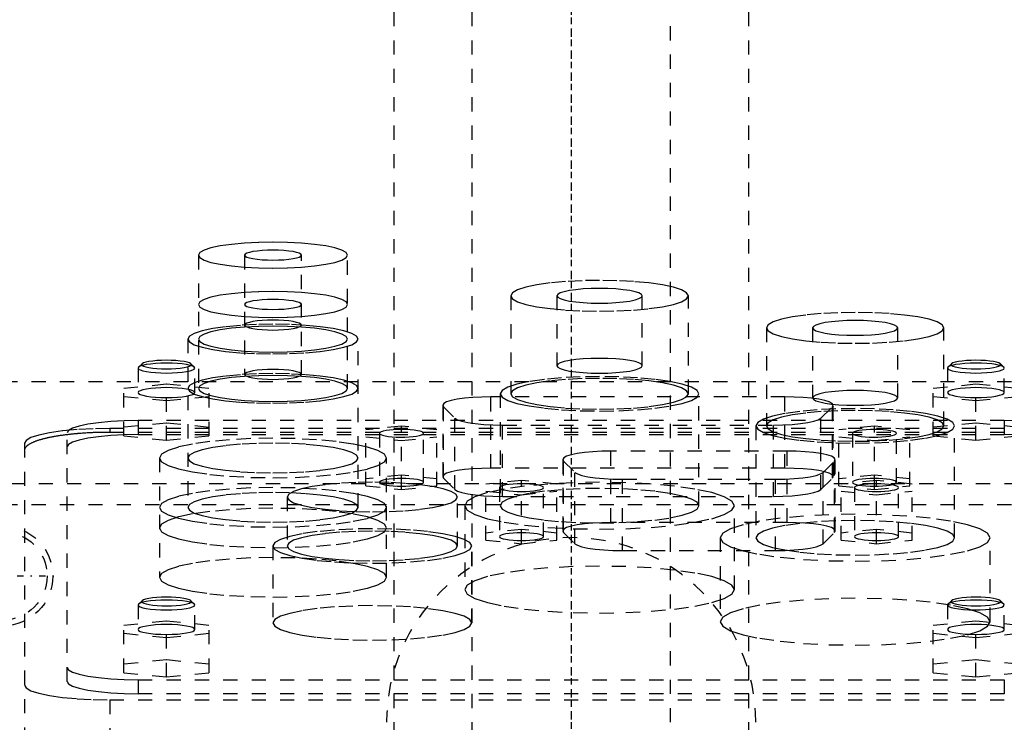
# Model space of a CAD drawing. Extents: x -125 to 125, y -136 to 715.
# Tile 8 of 11: x -39 to 31, y 295 to 344. Entities that reach past the tile are written whole.
import ezdxf

# ---------------------------------------------------------------- set-up
doc = ezdxf.new("R2010")
doc.units = 0
doc.linetypes.add('CENTER', pattern=[1.5, 0.45, -0.5, 0.05, -0.5])
doc.linetypes.add('DASHED', pattern=[2, 1, -1])
doc.layers.add('AM_3', color=7, linetype='DASHED')
doc.layers.add('AM_7', color=7, linetype='CENTER')

msp = doc.modelspace()

# ---------------------------------------------------------------- linework, layer by layer
at = {"layer": 'AM_3', "color": 6, "linetype": 'DASHED'}
for p, q in [((-7, 676.5), (-7, -97.5)), ((7, -97.5), (7, 676.5)), ((-12.5, 664.5), (-12.5, -56.5)), ((12.5, -56.5), (12.5, 664.5)), ((-26.25, 327.383), (-26.25, 318.001)), ((-23, 327.383), (-23, 318.986)), ((-19, 318.986), (-19, 327.383)), ((-15.75, 318.001), (-15.75, 327.383)), ((-4.25, 324.519), (-4.25, 317.625)), ((-1, 324.519), (-1, 319.595)), ((5, 319.595), (5, 324.519)), ((8.25, 317.625), (8.25, 324.519)), ((13.75, 322.262), (13.75, 315.368)), ((17, 322.262), (17, 317.337)), ((23, 317.337), (23, 322.262)), ((26.25, 315.368), (26.25, 322.262)), ((-27, 321.474), (-27, 309.63)), ((-15, 309.63), (-15, 321.474)), ((-30.223, 319.732), (-30.469, 319.493)), ((-26.531, 319.493), (-26.777, 319.732)), ((26.777, 319.732), (26.531, 319.493)), ((30.469, 319.493), (30.223, 319.732)), ((-30.469, 319.493), (-30.5, 319.432)), ((-30.5, 319.432), (-30.5, 317.709)), ((-26.5, 317.709), (-26.5, 319.432)), ((26.531, 319.493), (26.5, 319.432)), ((26.5, 319.432), (26.5, 317.709)), ((30.5, 317.709), (30.5, 319.432)), ((-50, 318.5), (50, 318.5)), ((-31.5, 318.019), (-28.5, 318.32)), ((-28.5, 318.32), (-25.5, 318.019)), ((-28.5, 314.359), (-28.5, 318.32)), ((25.5, 318.019), (28.5, 318.32)), ((28.5, 318.32), (31.5, 318.019)), ((28.5, 314.359), (28.5, 318.32)), ((-31.5, 314.66), (-31.5, 318.019)), ((-25.5, 314.66), (-25.5, 318.019)), ((-5, 317.625), (-5, 309.747)), ((9, 309.747), (9, 317.625)), ((25.5, 314.66), (25.5, 318.019)), ((-28.5, 317.117), (-31.5, 317.417)), ((-25.5, 317.417), (-28.5, 317.117)), ((-5.648, 312.382), (-5.648, 317.404)), ((15.048, 317.404), (-5.648, 317.404)), ((15.048, 312.382), (15.048, 317.404)), ((28.5, 317.117), (25.5, 317.417)), ((31.5, 317.417), (28.5, 317.117)), ((-9.048, 316.814), (-9.048, 311.791)), ((-8.996, 311.689), (-8.996, 316.711)), ((-8.996, 316.711), (-8.185, 315.912)), ((17.585, 315.912), (18.396, 316.711)), ((18.396, 311.689), (18.396, 316.711)), ((18.448, 311.791), (18.448, 316.814)), ((-28.5, 315.563), (-31.5, 315.262)), ((-30.5, 315.733), (-30.5, 314.748)), ((30.5, 315.733), (-30.5, 315.733)), ((-25.5, 315.262), (-28.5, 315.563)), ((-8.185, 310.89), (-8.185, 315.912)), ((17.585, 310.89), (17.585, 315.912)), ((28.5, 315.563), (25.5, 315.262)), ((31.5, 315.262), (28.5, 315.563)), ((30.5, 315.733), (30.5, 314.748)), ((-35.5, 297.383), (-35.5, 314.865)), ((32.5, 315.182), (-32.5, 315.182)), ((-32.5, 315.182), (-32.5, 314.91)), ((32.5, 314.91), (-32.5, 314.91)), ((-11.95, 315.34), (-14.45, 315.089)), ((-14.45, 311.141), (-14.45, 315.089)), ((-13.5, 314.839), (-13.5, 311.392)), ((-11.95, 310.891), (-11.95, 315.34)), ((-9.45, 315.089), (-11.95, 315.34)), ((-10.4, 311.392), (-10.4, 314.839)), ((-9.45, 311.141), (-9.45, 315.089)), ((-4.837, 315.425), (14.237, 315.425)), ((-4.837, 310.402), (-4.837, 315.425)), ((13, 315.368), (13, 307.489)), ((14.237, 310.402), (14.237, 315.425)), ((21.35, 315.34), (18.85, 315.089)), ((18.85, 311.141), (18.85, 315.089)), ((19.8, 314.839), (19.8, 311.392)), ((21.35, 310.891), (21.35, 315.34)), ((23.85, 315.089), (21.35, 315.34)), ((22.9, 311.392), (22.9, 314.839)), ((23.85, 311.141), (23.85, 315.089)), ((27, 307.489), (27, 315.368)), ((-38.5, 314.14), (-38.5, 286.634)), ((-31.5, 314.66), (-28.5, 314.359)), ((-30.5, 314.748), (30.5, 314.748)), ((-28.5, 314.359), (-25.5, 314.66)), ((-14.45, 314.588), (-11.95, 314.337)), ((-11.95, 314.337), (-9.45, 314.588)), ((18.85, 314.588), (21.35, 314.337)), ((21.35, 314.337), (23.85, 314.588)), ((25.5, 314.66), (28.5, 314.359)), ((28.5, 314.359), (31.5, 314.66)), ((2.802, 308.561), (2.802, 313.584)), ((15.198, 313.584), (2.802, 313.584)), ((15.198, 308.561), (15.198, 313.584)), ((-29, 313.103), (-29, 304.706)), ((-13, 304.706), (-13, 313.103)), ((-0.598, 312.994), (-0.598, 307.971)), ((-0.546, 307.868), (-0.546, 312.891)), ((-0.546, 312.891), (0.265, 312.092)), ((17.735, 312.092), (18.546, 312.891)), ((18.546, 307.868), (18.546, 312.891)), ((18.598, 307.971), (18.598, 312.994)), ((15.048, 312.382), (-5.648, 312.382)), ((0.265, 307.07), (0.265, 312.092)), ((17.735, 307.07), (17.735, 312.092)), ((-11.95, 311.893), (-14.45, 311.642)), ((-9.45, 311.642), (-11.95, 311.893)), ((-8.996, 311.689), (-8.185, 310.89)), ((-3.5, 311.52), (-6, 311.269)), ((-3.5, 307.07), (-3.5, 311.52)), ((-1, 311.269), (-3.5, 311.52)), ((3.613, 311.604), (14.387, 311.604)), ((3.613, 306.582), (3.613, 311.604)), ((14.387, 306.582), (14.387, 311.604)), ((17.585, 310.89), (18.396, 311.689)), ((21.35, 311.893), (18.85, 311.642)), ((21.5, 311.52), (19, 311.269)), ((23.85, 311.642), (21.35, 311.893)), ((21.5, 307.07), (21.5, 311.52)), ((24, 311.269), (21.5, 311.52)), ((-47.497, 311.3), (47.497, 311.3)), ((-14.45, 311.141), (-11.95, 310.891)), ((-11.95, 310.891), (-9.45, 311.141)), ((-6, 307.321), (-6, 311.269)), ((-6, 310.768), (-3.5, 310.517)), ((-5.05, 311.018), (-5.05, 307.572)), ((-3.5, 310.517), (-1, 310.768)), ((-1.95, 307.572), (-1.95, 311.018)), ((-1, 307.321), (-1, 311.269)), ((18.85, 311.141), (21.35, 310.891)), ((19, 307.321), (19, 311.269)), ((19, 310.768), (21.5, 310.517)), ((19.95, 311.018), (19.95, 307.572)), ((21.35, 310.891), (23.85, 311.141)), ((21.5, 310.517), (24, 310.768)), ((23.05, 307.572), (23.05, 311.018)), ((24, 307.321), (24, 311.269)), ((-20, 310.357), (-20, 306.91)), ((-8, 306.91), (-8, 310.357)), ((-4.837, 310.402), (14.237, 310.402)), ((43, 309.8), (-44, 309.8)), ((-7.5, 309.747), (-7.5, 303.838)), ((11.5, 303.838), (11.5, 309.747)), ((15.198, 308.561), (2.802, 308.561)), ((-3.5, 308.073), (-6, 307.822)), ((-1, 307.822), (-3.5, 308.073)), ((-0.546, 307.868), (0.265, 307.07)), ((17.735, 307.07), (18.546, 307.868)), ((21.5, 308.073), (19, 307.822)), ((24, 307.822), (21.5, 308.073)), ((-6, 307.321), (-3.5, 307.07)), ((-3.5, 307.07), (-1, 307.321)), ((10.5, 307.489), (10.5, 301.581)), ((19, 307.321), (21.5, 307.07)), ((21.5, 307.07), (24, 307.321)), ((29.5, 301.581), (29.5, 307.489)), ((-21, 306.91), (-21, 301.494)), ((-7, 301.494), (-7, 306.91)), ((3.613, 306.582), (14.387, 306.582)), ((-30.223, 303.056), (-30.469, 302.817)), ((-26.531, 302.817), (-26.777, 303.056)), ((26.777, 303.056), (26.531, 302.817)), ((30.469, 302.817), (30.223, 303.056)), ((-30.469, 302.817), (-30.5, 302.756)), ((-30.5, 302.756), (-30.5, 301.032)), ((-26.5, 301.032), (-26.5, 302.756)), ((26.5, 302.756), (26.5, 301.032)), ((26.531, 302.817), (26.506, 302.783)), ((30.5, 301.032), (30.5, 302.756)), ((-31.5, 301.342), (-28.5, 301.643)), ((-28.5, 301.643), (-25.5, 301.342)), ((-28.5, 297.689), (-28.5, 301.643)), ((25.5, 301.342), (28.5, 301.643)), ((28.5, 301.643), (31.5, 301.342)), ((28.5, 297.689), (28.5, 301.643)), ((-31.5, 297.99), (-31.5, 301.342)), ((-25.5, 297.99), (-25.5, 301.342)), ((25.5, 297.99), (25.5, 301.342)), ((-28.5, 300.44), (-31.5, 300.741)), ((-25.5, 300.741), (-28.5, 300.44)), ((28.5, 300.44), (25.5, 300.741)), ((31.5, 300.741), (28.5, 300.44)), ((-28.5, 298.892), (-31.5, 298.591)), ((-25.5, 298.591), (-28.5, 298.892)), ((28.5, 298.892), (25.5, 298.591)), ((31.5, 298.591), (28.5, 298.892)), ((-31.5, 297.99), (-28.5, 297.689)), ((-30.5, 297.5), (-30.5, 296.515)), ((-30.5, 297.5), (30.5, 297.5)), ((-28.5, 297.689), (-25.5, 297.99)), ((25.5, 297.99), (28.5, 297.689)), ((28.5, 297.689), (31.5, 297.99)), ((30.5, 297.5), (30.5, 296.515)), ((-32.5, 296.081), (32.5, 296.081)), ((-32.5, 296.081), (-32.5, 284.586)), ((30.5, 296.515), (-30.5, 296.515))]:
    msp.add_line(p, q, dxfattribs=at)
for points in [[(-26.25, 327.383), (-26.149, 327.205), (-25.85, 327.034), (-25.365, 326.876), (-24.712, 326.738), (-23.917, 326.625), (-23.009, 326.541), (-22.024, 326.489), (-21, 326.471), (-19.976, 326.489), (-18.991, 326.541), (-18.083, 326.625), (-17.288, 326.738), (-16.635, 326.876), (-16.15, 327.034), (-15.851, 327.205), (-15.75, 327.383), (-15.851, 327.561), (-16.15, 327.732), (-16.635, 327.889), (-17.288, 328.028), (-18.083, 328.141), (-18.991, 328.225), (-19.976, 328.277), (-21, 328.295), (-22.024, 328.277), (-23.009, 328.225), (-23.917, 328.141), (-24.712, 328.028), (-25.365, 327.889), (-25.85, 327.732), (-26.149, 327.561)], [(-23, 327.383), (-22.962, 327.315), (-22.848, 327.25), (-22.663, 327.19), (-22.414, 327.137), (-22.111, 327.094), (-21.765, 327.062), (-21.39, 327.042), (-21, 327.036), (-20.61, 327.042), (-20.235, 327.062), (-19.889, 327.094), (-19.586, 327.137), (-19.337, 327.19), (-19.152, 327.25), (-19.038, 327.315), (-19, 327.383), (-19.038, 327.451), (-19.152, 327.516), (-19.337, 327.576), (-19.586, 327.628), (-19.889, 327.672), (-20.235, 327.704), (-20.61, 327.723), (-21, 327.73), (-21.39, 327.723), (-21.765, 327.704), (-22.111, 327.672), (-22.414, 327.628), (-22.663, 327.576), (-22.848, 327.516), (-22.962, 327.451)], [(-4.25, 324.519), (-4.13, 324.307), (-3.774, 324.104), (-3.197, 323.916), (-2.419, 323.752), (-1.472, 323.617), (-0.392, 323.516), (0.781, 323.455), (2, 323.434), (3.219, 323.455), (4.392, 323.516), (5.472, 323.617), (6.419, 323.752), (7.197, 323.916), (7.774, 324.104), (8.13, 324.307), (8.25, 324.519), (8.13, 324.731), (7.774, 324.934), (7.197, 325.122), (6.419, 325.287), (5.472, 325.422), (4.392, 325.522), (3.219, 325.584), (2, 325.604), (0.781, 325.584), (-0.392, 325.522), (-1.472, 325.422), (-2.419, 325.287), (-3.197, 325.122), (-3.774, 324.934), (-4.13, 324.731)], [(-26.25, 323.91), (-26.149, 323.732), (-25.85, 323.561), (-25.365, 323.403), (-24.712, 323.265), (-23.917, 323.152), (-23.009, 323.068), (-22.024, 323.016), (-21, 322.998), (-19.976, 323.016), (-18.991, 323.068), (-18.083, 323.152), (-17.288, 323.265), (-16.635, 323.403), (-16.15, 323.561), (-15.851, 323.732), (-15.75, 323.91), (-15.851, 324.088), (-16.15, 324.259), (-16.635, 324.416), (-17.288, 324.555), (-18.083, 324.668), (-18.991, 324.752), (-19.976, 324.804), (-21, 324.822), (-22.024, 324.804), (-23.009, 324.752), (-23.917, 324.668), (-24.712, 324.555), (-25.365, 324.416), (-25.85, 324.259), (-26.149, 324.088)], [(-1, 324.519), (-0.942, 324.418), (-0.772, 324.32), (-0.494, 324.23), (-0.121, 324.151), (0.333, 324.086), (0.852, 324.038), (1.415, 324.008), (2, 323.998), (2.585, 324.008), (3.148, 324.038), (3.667, 324.086), (4.121, 324.151), (4.494, 324.23), (4.772, 324.32), (4.942, 324.418), (5, 324.519), (4.942, 324.621), (4.772, 324.719), (4.494, 324.809), (4.121, 324.888), (3.667, 324.952), (3.148, 325), (2.585, 325.03), (2, 325.04), (1.415, 325.03), (0.852, 325), (0.333, 324.952), (-0.121, 324.888), (-0.494, 324.809), (-0.772, 324.719), (-0.942, 324.621)], [(-23, 323.91), (-22.962, 323.842), (-22.848, 323.777), (-22.663, 323.717), (-22.414, 323.664), (-22.111, 323.621), (-21.765, 323.589), (-21.39, 323.569), (-21, 323.563), (-20.61, 323.569), (-20.235, 323.589), (-19.889, 323.621), (-19.586, 323.664), (-19.337, 323.717), (-19.152, 323.777), (-19.038, 323.842), (-19, 323.91), (-19.038, 323.978), (-19.152, 324.043), (-19.337, 324.103), (-19.586, 324.155), (-19.889, 324.199), (-20.235, 324.231), (-20.61, 324.251), (-21, 324.257), (-21.39, 324.251), (-21.765, 324.231), (-22.111, 324.199), (-22.414, 324.155), (-22.663, 324.103), (-22.848, 324.043), (-22.962, 323.978)], [(13.75, 322.262), (13.87, 322.05), (14.226, 321.847), (14.803, 321.659), (15.581, 321.495), (16.528, 321.36), (17.608, 321.259), (18.781, 321.198), (20, 321.177), (21.219, 321.198), (22.392, 321.259), (23.472, 321.36), (24.419, 321.495), (25.197, 321.659), (25.774, 321.847), (26.13, 322.05), (26.25, 322.262), (26.13, 322.474), (25.774, 322.677), (25.197, 322.865), (24.419, 323.03), (23.472, 323.165), (22.392, 323.265), (21.219, 323.327), (20, 323.347), (18.781, 323.327), (17.608, 323.265), (16.528, 323.165), (15.581, 323.03), (14.803, 322.865), (14.226, 322.677), (13.87, 322.474)], [(-27, 321.474), (-26.885, 321.271), (-26.543, 321.075), (-25.989, 320.895), (-25.243, 320.737), (-24.333, 320.608), (-23.296, 320.511), (-22.171, 320.452), (-21, 320.432), (-19.829, 320.452), (-18.704, 320.511), (-17.667, 320.608), (-16.757, 320.737), (-16.011, 320.895), (-15.457, 321.075), (-15.115, 321.271), (-15, 321.474), (-15.115, 321.677), (-15.457, 321.873), (-16.011, 322.053), (-16.757, 322.211), (-17.667, 322.34), (-18.704, 322.437), (-19.829, 322.496), (-21, 322.516), (-22.171, 322.496), (-23.296, 322.437), (-24.333, 322.34), (-25.243, 322.211), (-25.989, 322.053), (-26.543, 321.873), (-26.885, 321.677)], [(-23, 322.459), (-22.962, 322.391), (-22.848, 322.326), (-22.663, 322.266), (-22.414, 322.213), (-22.111, 322.17), (-21.765, 322.138), (-21.39, 322.118), (-21, 322.112), (-20.61, 322.118), (-20.235, 322.138), (-19.889, 322.17), (-19.586, 322.213), (-19.337, 322.266), (-19.152, 322.326), (-19.038, 322.391), (-19, 322.459), (-19.038, 322.527), (-19.152, 322.592), (-19.337, 322.652), (-19.586, 322.704), (-19.889, 322.748), (-20.235, 322.78), (-20.61, 322.799), (-21, 322.806), (-21.39, 322.799), (-21.765, 322.78), (-22.111, 322.748), (-22.414, 322.704), (-22.663, 322.652), (-22.848, 322.592), (-22.962, 322.527)], [(17, 322.262), (17.058, 322.161), (17.228, 322.063), (17.506, 321.973), (17.879, 321.894), (18.333, 321.829), (18.852, 321.781), (19.415, 321.751), (20, 321.741), (20.585, 321.751), (21.148, 321.781), (21.667, 321.829), (22.121, 321.894), (22.494, 321.973), (22.772, 322.063), (22.942, 322.161), (23, 322.262), (22.942, 322.364), (22.772, 322.462), (22.494, 322.552), (22.121, 322.631), (21.667, 322.695), (21.148, 322.743), (20.585, 322.773), (20, 322.783), (19.415, 322.773), (18.852, 322.743), (18.333, 322.695), (17.879, 322.631), (17.506, 322.552), (17.228, 322.462), (17.058, 322.364)], [(-26.25, 321.474), (-26.149, 321.296), (-25.85, 321.125), (-25.365, 320.968), (-24.712, 320.829), (-23.917, 320.716), (-23.009, 320.632), (-22.024, 320.58), (-21, 320.562), (-19.976, 320.58), (-18.991, 320.632), (-18.083, 320.716), (-17.288, 320.829), (-16.635, 320.968), (-16.15, 321.125), (-15.851, 321.296), (-15.75, 321.474), (-15.851, 321.652), (-16.15, 321.823), (-16.635, 321.981), (-17.288, 322.119), (-18.083, 322.232), (-18.991, 322.316), (-19.976, 322.368), (-21, 322.386), (-22.024, 322.368), (-23.009, 322.316), (-23.917, 322.232), (-24.712, 322.119), (-25.365, 321.981), (-25.85, 321.823), (-26.149, 321.652)], [(-26.75, 319.678), (-26.784, 319.738), (-26.883, 319.795), (-27.045, 319.847), (-27.263, 319.893), (-27.528, 319.931), (-27.83, 319.959), (-28.159, 319.976), (-28.5, 319.982), (-28.841, 319.976), (-29.17, 319.959), (-29.472, 319.931), (-29.737, 319.893), (-29.955, 319.847), (-30.117, 319.795), (-30.216, 319.738), (-30.25, 319.678), (-30.216, 319.619), (-30.117, 319.562), (-29.955, 319.51), (-29.737, 319.464), (-29.472, 319.426), (-29.17, 319.398), (-28.841, 319.38), (-28.5, 319.375), (-28.159, 319.38), (-27.83, 319.398), (-27.528, 319.426), (-27.263, 319.464), (-27.045, 319.51), (-26.883, 319.562), (-26.784, 319.619)], [(-1, 319.595), (-0.942, 319.493), (-0.772, 319.396), (-0.494, 319.306), (-0.121, 319.227), (0.333, 319.162), (0.852, 319.114), (1.415, 319.084), (2, 319.074), (2.585, 319.084), (3.148, 319.114), (3.667, 319.162), (4.121, 319.227), (4.494, 319.306), (4.772, 319.396), (4.942, 319.493), (5, 319.595), (4.942, 319.697), (4.772, 319.794), (4.494, 319.885), (4.121, 319.963), (3.667, 320.028), (3.148, 320.076), (2.585, 320.106), (2, 320.116), (1.415, 320.106), (0.852, 320.076), (0.333, 320.028), (-0.121, 319.963), (-0.494, 319.885), (-0.772, 319.794), (-0.942, 319.697)], [(30.25, 319.678), (30.216, 319.738), (30.117, 319.795), (29.955, 319.847), (29.737, 319.893), (29.472, 319.931), (29.17, 319.959), (28.841, 319.976), (28.5, 319.982), (28.159, 319.976), (27.83, 319.959), (27.528, 319.931), (27.263, 319.893), (27.045, 319.847), (26.883, 319.795), (26.784, 319.738), (26.75, 319.678), (26.784, 319.619), (26.883, 319.562), (27.045, 319.51), (27.263, 319.464), (27.528, 319.426), (27.83, 319.398), (28.159, 319.38), (28.5, 319.375), (28.841, 319.38), (29.17, 319.398), (29.472, 319.426), (29.737, 319.464), (29.955, 319.51), (30.117, 319.562), (30.216, 319.619)], [(-27, 318.001), (-26.885, 317.798), (-26.543, 317.602), (-25.989, 317.422), (-25.243, 317.264), (-24.333, 317.135), (-23.296, 317.038), (-22.171, 316.979), (-21, 316.959), (-19.829, 316.979), (-18.704, 317.038), (-17.667, 317.135), (-16.757, 317.264), (-16.011, 317.422), (-15.457, 317.602), (-15.115, 317.798), (-15, 318.001), (-15.115, 318.204), (-15.457, 318.4), (-16.011, 318.58), (-16.757, 318.738), (-17.667, 318.867), (-18.704, 318.964), (-19.829, 319.023), (-21, 319.043), (-22.171, 319.023), (-23.296, 318.964), (-24.333, 318.867), (-25.243, 318.738), (-25.989, 318.58), (-26.543, 318.4), (-26.885, 318.204)], [(-23, 318.986), (-22.962, 318.918), (-22.848, 318.853), (-22.663, 318.793), (-22.414, 318.74), (-22.111, 318.697), (-21.765, 318.665), (-21.39, 318.645), (-21, 318.639), (-20.61, 318.645), (-20.235, 318.665), (-19.889, 318.697), (-19.586, 318.74), (-19.337, 318.793), (-19.152, 318.853), (-19.038, 318.918), (-19, 318.986), (-19.038, 319.054), (-19.152, 319.119), (-19.337, 319.179), (-19.586, 319.231), (-19.889, 319.275), (-20.235, 319.307), (-20.61, 319.326), (-21, 319.333), (-21.39, 319.326), (-21.765, 319.307), (-22.111, 319.275), (-22.414, 319.231), (-22.663, 319.179), (-22.848, 319.119), (-22.962, 319.054)], [(-26.25, 318.001), (-26.149, 317.823), (-25.85, 317.652), (-25.365, 317.495), (-24.712, 317.356), (-23.917, 317.243), (-23.009, 317.159), (-22.024, 317.107), (-21, 317.089), (-19.976, 317.107), (-18.991, 317.159), (-18.083, 317.243), (-17.288, 317.356), (-16.635, 317.495), (-16.15, 317.652), (-15.851, 317.823), (-15.75, 318.001), (-15.851, 318.179), (-16.15, 318.35), (-16.635, 318.508), (-17.288, 318.646), (-18.083, 318.759), (-18.991, 318.843), (-19.976, 318.895), (-21, 318.913), (-22.024, 318.895), (-23.009, 318.843), (-23.917, 318.759), (-24.712, 318.646), (-25.365, 318.508), (-25.85, 318.35), (-26.149, 318.179)], [(-5, 317.625), (-4.865, 317.388), (-4.467, 317.16), (-3.82, 316.95), (-2.95, 316.766), (-1.889, 316.615), (-0.679, 316.502), (0.634, 316.433), (2, 316.41), (3.366, 316.433), (4.679, 316.502), (5.889, 316.615), (6.95, 316.766), (7.82, 316.95), (8.467, 317.16), (8.865, 317.388), (9, 317.625), (8.865, 317.863), (8.467, 318.091), (7.82, 318.301), (6.95, 318.485), (5.889, 318.636), (4.679, 318.749), (3.366, 318.818), (2, 318.841), (0.634, 318.818), (-0.679, 318.749), (-1.889, 318.636), (-2.95, 318.485), (-3.82, 318.301), (-4.467, 318.091), (-4.865, 317.863)], [(-4.25, 317.625), (-4.13, 317.414), (-3.774, 317.21), (-3.197, 317.023), (-2.419, 316.858), (-1.472, 316.723), (-0.392, 316.623), (0.781, 316.561), (2, 316.54), (3.219, 316.561), (4.392, 316.623), (5.472, 316.723), (6.419, 316.858), (7.197, 317.023), (7.774, 317.21), (8.13, 317.414), (8.25, 317.625), (8.13, 317.837), (7.774, 318.041), (7.197, 318.228), (6.419, 318.393), (5.472, 318.528), (4.392, 318.628), (3.219, 318.69), (2, 318.711), (0.781, 318.69), (-0.392, 318.628), (-1.472, 318.528), (-2.419, 318.393), (-3.197, 318.228), (-3.774, 318.041), (-4.13, 317.837)], [(-26.5, 317.709), (-26.538, 317.777), (-26.652, 317.842), (-26.837, 317.902), (-27.086, 317.954), (-27.389, 317.998), (-27.735, 318.03), (-28.11, 318.049), (-28.5, 318.056), (-28.89, 318.049), (-29.265, 318.03), (-29.611, 317.998), (-29.914, 317.954), (-30.163, 317.902), (-30.348, 317.842), (-30.462, 317.777), (-30.5, 317.709), (-30.462, 317.641), (-30.348, 317.576), (-30.163, 317.516), (-29.914, 317.463), (-29.611, 317.42), (-29.265, 317.388), (-28.89, 317.368), (-28.5, 317.362), (-28.11, 317.368), (-27.735, 317.388), (-27.389, 317.42), (-27.086, 317.463), (-26.837, 317.516), (-26.652, 317.576), (-26.538, 317.641)], [(17, 317.337), (17.058, 317.236), (17.228, 317.138), (17.506, 317.048), (17.879, 316.969), (18.333, 316.904), (18.852, 316.856), (19.415, 316.826), (20, 316.816), (20.585, 316.826), (21.148, 316.856), (21.667, 316.904), (22.121, 316.969), (22.494, 317.048), (22.772, 317.138), (22.942, 317.236), (23, 317.337), (22.942, 317.439), (22.772, 317.537), (22.494, 317.627), (22.121, 317.706), (21.667, 317.77), (21.148, 317.819), (20.585, 317.848), (20, 317.858), (19.415, 317.848), (18.852, 317.819), (18.333, 317.77), (17.879, 317.706), (17.506, 317.627), (17.228, 317.537), (17.058, 317.439)], [(30.5, 317.709), (30.462, 317.777), (30.348, 317.842), (30.163, 317.902), (29.914, 317.954), (29.611, 317.998), (29.265, 318.03), (28.89, 318.049), (28.5, 318.056), (28.11, 318.049), (27.735, 318.03), (27.389, 317.998), (27.086, 317.954), (26.837, 317.902), (26.652, 317.842), (26.538, 317.777), (26.5, 317.709), (26.538, 317.641), (26.652, 317.576), (26.837, 317.516), (27.086, 317.463), (27.389, 317.42), (27.735, 317.388), (28.11, 317.368), (28.5, 317.362), (28.89, 317.368), (29.265, 317.388), (29.611, 317.42), (29.914, 317.463), (30.163, 317.516), (30.348, 317.576), (30.462, 317.641)], [(13, 315.368), (13.135, 315.13), (13.533, 314.902), (14.18, 314.692), (15.05, 314.508), (16.111, 314.357), (17.321, 314.245), (18.634, 314.175), (20, 314.152), (21.366, 314.175), (22.679, 314.245), (23.889, 314.357), (24.95, 314.508), (25.82, 314.692), (26.467, 314.902), (26.865, 315.13), (27, 315.368), (26.865, 315.605), (26.467, 315.833), (25.82, 316.043), (24.95, 316.227), (23.889, 316.378), (22.679, 316.491), (21.366, 316.56), (20, 316.583), (18.634, 316.56), (17.321, 316.491), (16.111, 316.378), (15.05, 316.227), (14.18, 316.043), (13.533, 315.833), (13.135, 315.605)], [(13.75, 315.368), (13.87, 315.156), (14.226, 314.952), (14.803, 314.765), (15.581, 314.6), (16.528, 314.465), (17.608, 314.365), (18.781, 314.303), (20, 314.282), (21.219, 314.303), (22.392, 314.365), (23.472, 314.465), (24.419, 314.6), (25.197, 314.765), (25.774, 314.952), (26.13, 315.156), (26.25, 315.368), (26.13, 315.579), (25.774, 315.783), (25.197, 315.971), (24.419, 316.135), (23.472, 316.27), (22.392, 316.37), (21.219, 316.432), (20, 316.453), (18.781, 316.432), (17.608, 316.37), (16.528, 316.27), (15.581, 316.135), (14.803, 315.971), (14.226, 315.783), (13.87, 315.579)], [(-29, 313.103), (-28.846, 312.832), (-28.391, 312.572), (-27.652, 312.331), (-26.657, 312.121), (-25.445, 311.948), (-24.061, 311.82), (-22.561, 311.741), (-21, 311.714), (-19.439, 311.741), (-17.939, 311.82), (-16.555, 311.948), (-15.343, 312.121), (-14.348, 312.331), (-13.609, 312.572), (-13.154, 312.832), (-13, 313.103), (-13.154, 313.374), (-13.609, 313.635), (-14.348, 313.875), (-15.343, 314.085), (-16.555, 314.258), (-17.939, 314.387), (-19.439, 314.466), (-21, 314.492), (-22.561, 314.466), (-24.061, 314.387), (-25.445, 314.258), (-26.657, 314.085), (-27.652, 313.875), (-28.391, 313.635), (-28.846, 313.374)], [(-27, 313.103), (-26.885, 312.9), (-26.543, 312.704), (-25.989, 312.524), (-25.243, 312.366), (-24.333, 312.237), (-23.296, 312.141), (-22.171, 312.081), (-21, 312.061), (-19.829, 312.081), (-18.704, 312.141), (-17.667, 312.237), (-16.757, 312.366), (-16.011, 312.524), (-15.457, 312.704), (-15.115, 312.9), (-15, 313.103), (-15.115, 313.306), (-15.457, 313.502), (-16.011, 313.682), (-16.757, 313.84), (-17.667, 313.969), (-18.704, 314.066), (-19.829, 314.125), (-21, 314.145), (-22.171, 314.125), (-23.296, 314.066), (-24.333, 313.969), (-25.243, 313.84), (-25.989, 313.682), (-26.543, 313.502), (-26.885, 313.306)], [(-20, 310.357), (-19.885, 310.154), (-19.543, 309.958), (-18.989, 309.778), (-18.243, 309.62), (-17.333, 309.491), (-16.296, 309.394), (-15.171, 309.335), (-14, 309.315), (-12.829, 309.335), (-11.704, 309.394), (-10.667, 309.491), (-9.757, 309.62), (-9.011, 309.778), (-8.457, 309.958), (-8.115, 310.154), (-8, 310.357), (-8.115, 310.56), (-8.457, 310.756), (-9.011, 310.936), (-9.757, 311.094), (-10.667, 311.223), (-11.704, 311.32), (-12.829, 311.379), (-14, 311.399), (-15.171, 311.379), (-16.296, 311.32), (-17.333, 311.223), (-18.243, 311.094), (-18.989, 310.936), (-19.543, 310.756), (-19.885, 310.56)], [(-10.4, 311.392), (-10.43, 311.444), (-10.518, 311.495), (-10.661, 311.541), (-10.854, 311.582), (-11.089, 311.616), (-11.357, 311.641), (-11.648, 311.656), (-11.95, 311.661), (-12.252, 311.656), (-12.543, 311.641), (-12.811, 311.616), (-13.046, 311.582), (-13.239, 311.541), (-13.382, 311.495), (-13.47, 311.444), (-13.5, 311.392), (-13.47, 311.339), (-13.382, 311.289), (-13.239, 311.242), (-13.046, 311.202), (-12.811, 311.168), (-12.543, 311.143), (-12.252, 311.128), (-11.95, 311.123), (-11.648, 311.128), (-11.357, 311.143), (-11.089, 311.168), (-10.854, 311.202), (-10.661, 311.242), (-10.518, 311.289), (-10.43, 311.339)], [(-7.5, 309.747), (-7.317, 309.425), (-6.777, 309.116), (-5.899, 308.831), (-4.718, 308.581), (-3.278, 308.375), (-1.635, 308.223), (0.147, 308.129), (2, 308.097), (3.853, 308.129), (5.635, 308.223), (7.278, 308.375), (8.718, 308.581), (9.899, 308.831), (10.777, 309.116), (11.317, 309.425), (11.5, 309.747), (11.317, 310.069), (10.777, 310.378), (9.899, 310.664), (8.718, 310.914), (7.278, 311.119), (5.635, 311.271), (3.853, 311.365), (2, 311.397), (0.147, 311.365), (-1.635, 311.271), (-3.278, 311.119), (-4.718, 310.914), (-5.899, 310.664), (-6.777, 310.378), (-7.317, 310.069)], [(22.9, 311.392), (22.87, 311.444), (22.782, 311.495), (22.639, 311.541), (22.446, 311.582), (22.211, 311.616), (21.943, 311.641), (21.652, 311.656), (21.35, 311.661), (21.048, 311.656), (20.757, 311.641), (20.489, 311.616), (20.254, 311.582), (20.061, 311.541), (19.918, 311.495), (19.83, 311.444), (19.8, 311.392), (19.83, 311.339), (19.918, 311.289), (20.061, 311.242), (20.254, 311.202), (20.489, 311.168), (20.757, 311.143), (21.048, 311.128), (21.35, 311.123), (21.652, 311.128), (21.943, 311.143), (22.211, 311.168), (22.446, 311.202), (22.639, 311.242), (22.782, 311.289), (22.87, 311.339)], [(-29, 309.63), (-28.846, 309.359), (-28.391, 309.099), (-27.652, 308.858), (-26.657, 308.648), (-25.445, 308.475), (-24.061, 308.347), (-22.561, 308.268), (-21, 308.241), (-19.439, 308.268), (-17.939, 308.347), (-16.555, 308.475), (-15.343, 308.648), (-14.348, 308.858), (-13.609, 309.099), (-13.154, 309.359), (-13, 309.63), (-13.154, 309.901), (-13.609, 310.162), (-14.348, 310.402), (-15.343, 310.613), (-16.555, 310.785), (-17.939, 310.914), (-19.439, 310.993), (-21, 311.019), (-22.561, 310.993), (-24.061, 310.914), (-25.445, 310.785), (-26.657, 310.613), (-27.652, 310.402), (-28.391, 310.162), (-28.846, 309.901)], [(-27, 309.63), (-26.885, 309.427), (-26.543, 309.231), (-25.989, 309.051), (-25.243, 308.893), (-24.333, 308.764), (-23.296, 308.668), (-22.171, 308.608), (-21, 308.588), (-19.829, 308.608), (-18.704, 308.668), (-17.667, 308.764), (-16.757, 308.893), (-16.011, 309.051), (-15.457, 309.231), (-15.115, 309.427), (-15, 309.63), (-15.115, 309.833), (-15.457, 310.029), (-16.011, 310.209), (-16.757, 310.367), (-17.667, 310.496), (-18.704, 310.593), (-19.829, 310.652), (-21, 310.672), (-22.171, 310.652), (-23.296, 310.593), (-24.333, 310.496), (-25.243, 310.367), (-25.989, 310.209), (-26.543, 310.029), (-26.885, 309.833)], [(-1.95, 311.018), (-1.98, 311.071), (-2.068, 311.121), (-2.211, 311.168), (-2.404, 311.209), (-2.639, 311.242), (-2.907, 311.267), (-3.198, 311.282), (-3.5, 311.288), (-3.802, 311.282), (-4.093, 311.267), (-4.361, 311.242), (-4.596, 311.209), (-4.789, 311.168), (-4.932, 311.121), (-5.02, 311.071), (-5.05, 311.018), (-5.02, 310.966), (-4.932, 310.915), (-4.789, 310.869), (-4.596, 310.828), (-4.361, 310.795), (-4.093, 310.77), (-3.802, 310.754), (-3.5, 310.749), (-3.198, 310.754), (-2.907, 310.77), (-2.639, 310.795), (-2.404, 310.828), (-2.211, 310.869), (-2.068, 310.915), (-1.98, 310.966)], [(-5, 309.747), (-4.865, 309.51), (-4.467, 309.282), (-3.82, 309.072), (-2.95, 308.888), (-1.889, 308.736), (-0.679, 308.624), (0.634, 308.555), (2, 308.531), (3.366, 308.555), (4.679, 308.624), (5.889, 308.736), (6.95, 308.888), (7.82, 309.072), (8.467, 309.282), (8.865, 309.51), (9, 309.747), (8.865, 309.984), (8.467, 310.212), (7.82, 310.422), (6.95, 310.607), (5.889, 310.758), (4.679, 310.87), (3.366, 310.939), (2, 310.963), (0.634, 310.939), (-0.679, 310.87), (-1.889, 310.758), (-2.95, 310.607), (-3.82, 310.422), (-4.467, 310.212), (-4.865, 309.984)], [(23.05, 311.018), (23.02, 311.071), (22.932, 311.121), (22.789, 311.168), (22.596, 311.209), (22.361, 311.242), (22.093, 311.267), (21.802, 311.282), (21.5, 311.288), (21.198, 311.282), (20.907, 311.267), (20.639, 311.242), (20.404, 311.209), (20.211, 311.168), (20.068, 311.121), (19.98, 311.071), (19.95, 311.018), (19.98, 310.966), (20.068, 310.915), (20.211, 310.869), (20.404, 310.828), (20.639, 310.795), (20.907, 310.77), (21.198, 310.754), (21.5, 310.749), (21.802, 310.754), (22.093, 310.77), (22.361, 310.795), (22.596, 310.828), (22.789, 310.869), (22.932, 310.915), (23.02, 310.966)], [(-29, 308.179), (-28.846, 307.908), (-28.391, 307.648), (-27.652, 307.408), (-26.657, 307.197), (-25.445, 307.024), (-24.061, 306.896), (-22.561, 306.817), (-21, 306.79), (-19.439, 306.817), (-17.939, 306.896), (-16.555, 307.024), (-15.343, 307.197), (-14.348, 307.408), (-13.609, 307.648), (-13.154, 307.908), (-13, 308.179), (-13.154, 308.45), (-13.609, 308.711), (-14.348, 308.951), (-15.343, 309.162), (-16.555, 309.334), (-17.939, 309.463), (-19.439, 309.542), (-21, 309.568), (-22.561, 309.542), (-24.061, 309.463), (-25.445, 309.334), (-26.657, 309.162), (-27.652, 308.951), (-28.391, 308.711), (-28.846, 308.45)], [(10.5, 307.489), (10.683, 307.167), (11.223, 306.858), (12.101, 306.573), (13.282, 306.323), (14.722, 306.118), (16.365, 305.965), (18.147, 305.871), (20, 305.839), (21.853, 305.871), (23.635, 305.965), (25.278, 306.118), (26.718, 306.323), (27.899, 306.573), (28.777, 306.858), (29.317, 307.167), (29.5, 307.489), (29.317, 307.811), (28.777, 308.12), (27.899, 308.406), (26.718, 308.656), (25.278, 308.861), (23.635, 309.013), (21.853, 309.107), (20, 309.139), (18.147, 309.107), (16.365, 309.013), (14.722, 308.861), (13.282, 308.656), (12.101, 308.406), (11.223, 308.12), (10.683, 307.811)], [(13, 307.489), (13.135, 307.252), (13.533, 307.024), (14.18, 306.814), (15.05, 306.63), (16.111, 306.478), (17.321, 306.366), (18.634, 306.297), (20, 306.274), (21.366, 306.297), (22.679, 306.366), (23.889, 306.478), (24.95, 306.63), (25.82, 306.814), (26.467, 307.024), (26.865, 307.252), (27, 307.489), (26.865, 307.726), (26.467, 307.954), (25.82, 308.164), (24.95, 308.349), (23.889, 308.5), (22.679, 308.612), (21.366, 308.681), (20, 308.705), (18.634, 308.681), (17.321, 308.612), (16.111, 308.5), (15.05, 308.349), (14.18, 308.164), (13.533, 307.954), (13.135, 307.726)], [(-21, 306.91), (-20.865, 306.673), (-20.467, 306.445), (-19.82, 306.235), (-18.95, 306.051), (-17.889, 305.9), (-16.679, 305.787), (-15.366, 305.718), (-14, 305.695), (-12.634, 305.718), (-11.321, 305.787), (-10.111, 305.9), (-9.05, 306.051), (-8.18, 306.235), (-7.533, 306.445), (-7.135, 306.673), (-7, 306.91), (-7.135, 307.147), (-7.533, 307.375), (-8.18, 307.586), (-9.05, 307.77), (-10.111, 307.921), (-11.321, 308.033), (-12.634, 308.102), (-14, 308.126), (-15.366, 308.102), (-16.679, 308.033), (-17.889, 307.921), (-18.95, 307.77), (-19.82, 307.586), (-20.467, 307.375), (-20.865, 307.147)], [(-20, 306.91), (-19.885, 306.707), (-19.543, 306.511), (-18.989, 306.331), (-18.243, 306.173), (-17.333, 306.044), (-16.296, 305.948), (-15.171, 305.888), (-14, 305.868), (-12.829, 305.888), (-11.704, 305.948), (-10.667, 306.044), (-9.757, 306.173), (-9.011, 306.331), (-8.457, 306.511), (-8.115, 306.707), (-8, 306.91), (-8.115, 307.113), (-8.457, 307.309), (-9.011, 307.489), (-9.757, 307.647), (-10.667, 307.777), (-11.704, 307.873), (-12.829, 307.932), (-14, 307.952), (-15.171, 307.932), (-16.296, 307.873), (-17.333, 307.777), (-18.243, 307.647), (-18.989, 307.489), (-19.543, 307.309), (-19.885, 307.113)], [(-1.95, 307.572), (-1.98, 307.624), (-2.068, 307.675), (-2.211, 307.721), (-2.404, 307.762), (-2.639, 307.795), (-2.907, 307.82), (-3.198, 307.836), (-3.5, 307.841), (-3.802, 307.836), (-4.093, 307.82), (-4.361, 307.795), (-4.596, 307.762), (-4.789, 307.721), (-4.932, 307.675), (-5.02, 307.624), (-5.05, 307.572), (-5.02, 307.519), (-4.932, 307.469), (-4.789, 307.422), (-4.596, 307.381), (-4.361, 307.348), (-4.093, 307.323), (-3.802, 307.308), (-3.5, 307.302), (-3.198, 307.308), (-2.907, 307.323), (-2.639, 307.348), (-2.404, 307.381), (-2.211, 307.422), (-2.068, 307.469), (-1.98, 307.519)], [(23.05, 307.572), (23.02, 307.624), (22.932, 307.675), (22.789, 307.721), (22.596, 307.762), (22.361, 307.795), (22.093, 307.82), (21.802, 307.836), (21.5, 307.841), (21.198, 307.836), (20.907, 307.82), (20.639, 307.795), (20.404, 307.762), (20.211, 307.721), (20.068, 307.675), (19.98, 307.624), (19.95, 307.572), (19.98, 307.519), (20.068, 307.469), (20.211, 307.422), (20.404, 307.381), (20.639, 307.348), (20.907, 307.323), (21.198, 307.308), (21.5, 307.302), (21.802, 307.308), (22.093, 307.323), (22.361, 307.348), (22.596, 307.381), (22.789, 307.422), (22.932, 307.469), (23.02, 307.519)], [(-29, 304.706), (-28.846, 304.435), (-28.391, 304.175), (-27.652, 303.935), (-26.657, 303.724), (-25.445, 303.551), (-24.061, 303.423), (-22.561, 303.344), (-21, 303.317), (-19.439, 303.344), (-17.939, 303.423), (-16.555, 303.551), (-15.343, 303.724), (-14.348, 303.935), (-13.609, 304.175), (-13.154, 304.435), (-13, 304.706), (-13.154, 304.977), (-13.609, 305.238), (-14.348, 305.478), (-15.343, 305.689), (-16.555, 305.861), (-17.939, 305.99), (-19.439, 306.069), (-21, 306.096), (-22.561, 306.069), (-24.061, 305.99), (-25.445, 305.861), (-26.657, 305.689), (-27.652, 305.478), (-28.391, 305.238), (-28.846, 304.977)], [(-7.5, 303.838), (-7.317, 303.516), (-6.777, 303.207), (-5.899, 302.922), (-4.718, 302.672), (-3.278, 302.466), (-1.635, 302.314), (0.147, 302.22), (2, 302.188), (3.853, 302.22), (5.635, 302.314), (7.278, 302.466), (8.718, 302.672), (9.899, 302.922), (10.777, 303.207), (11.317, 303.516), (11.5, 303.838), (11.317, 304.16), (10.777, 304.469), (9.899, 304.755), (8.718, 305.005), (7.278, 305.21), (5.635, 305.362), (3.853, 305.456), (2, 305.488), (0.147, 305.456), (-1.635, 305.362), (-3.278, 305.21), (-4.718, 305.005), (-5.899, 304.755), (-6.777, 304.469), (-7.317, 304.16)], [(10.5, 301.581), (10.683, 301.259), (11.223, 300.949), (12.101, 300.664), (13.282, 300.414), (14.722, 300.209), (16.365, 300.057), (18.147, 299.963), (20, 299.931), (21.853, 299.963), (23.635, 300.057), (25.278, 300.209), (26.718, 300.414), (27.899, 300.664), (28.777, 300.949), (29.317, 301.259), (29.5, 301.581), (29.317, 301.903), (28.777, 302.212), (27.899, 302.497), (26.718, 302.747), (25.278, 302.952), (23.635, 303.105), (21.853, 303.199), (20, 303.23), (18.147, 303.199), (16.365, 303.105), (14.722, 302.952), (13.282, 302.747), (12.101, 302.497), (11.223, 302.212), (10.683, 301.903)], [(30.25, 303.002), (30.216, 303.061), (30.117, 303.118), (29.955, 303.171), (29.737, 303.217), (29.472, 303.255), (29.17, 303.283), (28.841, 303.3), (28.5, 303.306), (28.159, 303.3), (27.83, 303.283), (27.528, 303.255), (27.263, 303.217), (27.045, 303.171), (26.883, 303.118), (26.784, 303.061), (26.75, 303.002), (26.784, 302.943), (26.883, 302.886), (27.045, 302.833), (27.263, 302.787), (27.528, 302.749), (27.83, 302.721), (28.159, 302.704), (28.5, 302.698), (28.841, 302.704), (29.17, 302.721), (29.472, 302.749), (29.737, 302.787), (29.955, 302.833), (30.117, 302.886), (30.216, 302.943)], [(-21, 301.494), (-20.865, 301.257), (-20.467, 301.029), (-19.82, 300.819), (-18.95, 300.634), (-17.889, 300.483), (-16.679, 300.371), (-15.366, 300.302), (-14, 300.278), (-12.634, 300.302), (-11.321, 300.371), (-10.111, 300.483), (-9.05, 300.634), (-8.18, 300.819), (-7.533, 301.029), (-7.135, 301.257), (-7, 301.494), (-7.135, 301.731), (-7.533, 301.959), (-8.18, 302.169), (-9.05, 302.353), (-10.111, 302.505), (-11.321, 302.617), (-12.634, 302.686), (-14, 302.71), (-15.366, 302.686), (-16.679, 302.617), (-17.889, 302.505), (-18.95, 302.353), (-19.82, 302.169), (-20.467, 301.959), (-20.865, 301.731)]]:
    msp.add_lwpolyline(points, close=True, dxfattribs=at)
for points in [[(-30.5, 319.432), (-30.462, 319.364), (-30.348, 319.299), (-30.163, 319.239), (-29.914, 319.187), (-29.611, 319.143), (-29.265, 319.111), (-28.89, 319.092), (-28.5, 319.085), (-28.11, 319.092), (-27.735, 319.111), (-27.389, 319.143), (-27.086, 319.187), (-26.837, 319.239), (-26.652, 319.299), (-26.538, 319.364), (-26.5, 319.432), (-26.538, 319.5), (-26.652, 319.565), (-26.837, 319.625), (-27.086, 319.678), (-27.389, 319.721), (-27.735, 319.753), (-28.11, 319.773), (-28.5, 319.78)], [(-28.5, 319.78), (-28.896, 319.773), (-29.275, 319.752), (-29.625, 319.719), (-29.93, 319.675), (-30.178, 319.621), (-30.36, 319.56), (-30.469, 319.493)], [(26.5, 319.432), (26.538, 319.364), (26.652, 319.299), (26.837, 319.239), (27.086, 319.187), (27.389, 319.143), (27.735, 319.111), (28.11, 319.092), (28.5, 319.085), (28.89, 319.092), (29.265, 319.111), (29.611, 319.143), (29.914, 319.187), (30.163, 319.239), (30.348, 319.299), (30.462, 319.364), (30.5, 319.432), (30.462, 319.5), (30.348, 319.565), (30.163, 319.625), (29.914, 319.678), (29.611, 319.721), (29.265, 319.753), (28.89, 319.773), (28.5, 319.78)], [(28.5, 319.78), (28.104, 319.773), (27.725, 319.752), (27.375, 319.719), (27.07, 319.675), (26.822, 319.621), (26.64, 319.56), (26.531, 319.493)], [(-5.648, 317.404), (-6.303, 317.393), (-6.934, 317.36), (-7.516, 317.307), (-8.029, 317.235), (-8.452, 317.148), (-8.77, 317.048), (-8.971, 316.939), (-9.047, 316.825), (-8.996, 316.711)], [(18.396, 316.711), (18.447, 316.825), (18.371, 316.939), (18.17, 317.048), (17.852, 317.148), (17.429, 317.235), (16.916, 317.307), (16.334, 317.36), (15.703, 317.393), (15.048, 317.404)], [(-30.5, 315.733), (-31.475, 315.716), (-32.413, 315.667), (-33.278, 315.587), (-34.036, 315.479), (-34.657, 315.347), (-35.119, 315.197), (-35.404, 315.034), (-35.5, 314.865)], [(-8.185, 315.912), (-8.002, 315.799), (-7.693, 315.695), (-7.271, 315.603), (-6.752, 315.527), (-6.158, 315.471), (-5.511, 315.436), (-4.837, 315.425)], [(14.237, 315.425), (14.911, 315.436), (15.558, 315.471), (16.152, 315.527), (16.671, 315.603), (17.093, 315.695), (17.402, 315.799), (17.585, 315.912)], [(35.5, 314.865), (35.404, 315.034), (35.119, 315.197), (34.657, 315.347), (34.036, 315.479), (33.278, 315.587), (32.413, 315.667), (31.475, 315.716), (30.5, 315.733)], [(-32.5, 315.182), (-33.671, 315.162), (-34.796, 315.103), (-35.833, 315.007), (-36.743, 314.877), (-37.489, 314.719), (-38.043, 314.539), (-38.385, 314.344), (-38.5, 314.14)], [(-13.411, 314.749), (-13.281, 314.701), (-13.099, 314.658), (-12.871, 314.622), (-12.608, 314.595), (-12.319, 314.577), (-12.015, 314.57), (-11.709, 314.573), (-11.413, 314.586), (-11.137, 314.61), (-10.893, 314.642), (-10.691, 314.682), (-10.537, 314.728), (-10.439, 314.778), (-10.401, 314.831), (-10.422, 314.884), (-10.504, 314.936), (-10.642, 314.983), (-10.831, 315.025), (-11.064, 315.06), (-11.332, 315.086), (-11.624, 315.102), (-11.928, 315.108), (-12.234, 315.103), (-12.528, 315.088), (-12.8, 315.064), (-13.038, 315.03), (-13.234, 314.989), (-13.38, 314.943), (-13.47, 314.892), (-13.5, 314.839)], [(-13.5, 314.839), (-13.478, 314.793), (-13.411, 314.749)], [(19.889, 314.749), (20.019, 314.701), (20.201, 314.658), (20.429, 314.622), (20.692, 314.595), (20.981, 314.577), (21.285, 314.57), (21.591, 314.573), (21.887, 314.586), (22.163, 314.61), (22.407, 314.642), (22.609, 314.682), (22.763, 314.728), (22.861, 314.778), (22.899, 314.831), (22.878, 314.884), (22.796, 314.936), (22.658, 314.983), (22.469, 315.025), (22.236, 315.06), (21.968, 315.086), (21.676, 315.102), (21.372, 315.108), (21.066, 315.103), (20.772, 315.088), (20.5, 315.064), (20.262, 315.03), (20.066, 314.989), (19.92, 314.943), (19.83, 314.892), (19.8, 314.839)], [(19.8, 314.839), (19.822, 314.793), (19.889, 314.749)], [(-30.5, 314.748), (-31.475, 314.732), (-32.413, 314.682), (-33.278, 314.602), (-34.036, 314.494), (-34.657, 314.362), (-35.119, 314.212), (-35.404, 314.049), (-35.5, 313.88)], [(35.5, 313.88), (35.404, 314.049), (35.119, 314.212), (34.657, 314.362), (34.036, 314.494), (33.278, 314.602), (32.413, 314.682), (31.475, 314.732), (30.5, 314.748)], [(2.802, 313.584), (2.147, 313.573), (1.516, 313.54), (0.934, 313.487), (0.421, 313.415), (-0.002, 313.327), (-0.32, 313.227), (-0.521, 313.118), (-0.597, 313.005), (-0.546, 312.891)], [(18.546, 312.891), (18.597, 313.005), (18.521, 313.118), (18.32, 313.227), (18.002, 313.327), (17.579, 313.415), (17.066, 313.487), (16.484, 313.54), (15.853, 313.573), (15.198, 313.584)], [(-5.648, 312.382), (-6.303, 312.371), (-6.934, 312.338), (-7.516, 312.285), (-8.029, 312.213), (-8.452, 312.125), (-8.77, 312.025), (-8.971, 311.916), (-9.047, 311.803), (-8.996, 311.689)], [(0.265, 312.092), (0.448, 311.979), (0.757, 311.874), (1.179, 311.782), (1.698, 311.707), (2.292, 311.651), (2.939, 311.616), (3.613, 311.604)], [(14.387, 311.604), (15.061, 311.616), (15.708, 311.651), (16.302, 311.707), (16.821, 311.782), (17.243, 311.874), (17.552, 311.979), (17.735, 312.092)], [(18.396, 311.689), (18.447, 311.803), (18.371, 311.916), (18.17, 312.025), (17.852, 312.125), (17.429, 312.213), (16.916, 312.285), (16.334, 312.338), (15.703, 312.371), (15.048, 312.382)], [(-8.185, 310.89), (-8.002, 310.777), (-7.693, 310.672), (-7.271, 310.58), (-6.752, 310.505), (-6.158, 310.448), (-5.511, 310.414), (-4.837, 310.402)], [(14.237, 310.402), (14.911, 310.414), (15.558, 310.448), (16.152, 310.505), (16.671, 310.58), (17.093, 310.672), (17.402, 310.777), (17.585, 310.89)], [(2.802, 308.561), (2.147, 308.55), (1.516, 308.518), (0.934, 308.464), (0.421, 308.392), (-0.002, 308.305), (-0.32, 308.205), (-0.521, 308.096), (-0.597, 307.982), (-0.546, 307.868)], [(18.546, 307.868), (18.597, 307.982), (18.521, 308.096), (18.32, 308.205), (18.002, 308.305), (17.579, 308.392), (17.066, 308.464), (16.484, 308.518), (15.853, 308.55), (15.198, 308.561)], [(0.265, 307.07), (0.448, 306.957), (0.757, 306.852), (1.179, 306.76), (1.698, 306.684), (2.292, 306.628), (2.939, 306.594), (3.613, 306.582)], [(14.387, 306.582), (15.061, 306.594), (15.708, 306.628), (16.302, 306.684), (16.821, 306.76), (17.243, 306.852), (17.552, 306.957), (17.735, 307.07)], [(-26.531, 302.817), (-26.64, 302.883), (-26.822, 302.945), (-27.07, 302.999), (-27.375, 303.043), (-27.725, 303.076), (-28.104, 303.096), (-28.5, 303.103), (-28.896, 303.096), (-29.275, 303.076), (-29.625, 303.043), (-29.93, 302.999), (-30.178, 302.945), (-30.36, 302.883), (-30.469, 302.817)], [(-30.223, 303.056), (-30.25, 302.996), (-30.21, 302.937), (-30.105, 302.881), (-29.939, 302.829), (-29.718, 302.784), (-29.451, 302.747), (-29.147, 302.72), (-28.819, 302.703), (-28.479, 302.698), (-28.139, 302.705), (-27.813, 302.722), (-27.513, 302.751), (-27.251, 302.789), (-27.037, 302.835), (-26.878, 302.888), (-26.781, 302.945), (-26.75, 303.004), (-26.785, 303.063), (-26.886, 303.12), (-27.049, 303.172), (-27.266, 303.217), (-27.531, 303.255), (-27.833, 303.283), (-28.16, 303.3), (-28.5, 303.306)], [(-28.5, 303.306), (-28.846, 303.3), (-29.179, 303.282), (-29.484, 303.253), (-29.751, 303.214), (-29.968, 303.167), (-30.128, 303.114), (-30.223, 303.056)], [(26.506, 302.783), (26.515, 302.713), (26.603, 302.646), (26.765, 302.583), (26.997, 302.527), (27.288, 302.479), (27.628, 302.443), (28.001, 302.419), (28.395, 302.409), (28.793, 302.412), (29.179, 302.429), (29.538, 302.459), (29.856, 302.501), (30.121, 302.552), (30.321, 302.612), (30.449, 302.678), (30.499, 302.746), (30.471, 302.815), (30.364, 302.882), (30.183, 302.943), (29.935, 302.998), (29.631, 303.042), (29.282, 303.075), (28.902, 303.096), (28.505, 303.103), (28.109, 303.096), (27.728, 303.076), (27.378, 303.043), (27.072, 302.999), (26.823, 302.945), (26.64, 302.884), (26.531, 302.817)], [(-30.5, 302.756), (-30.462, 302.688), (-30.349, 302.624), (-30.167, 302.564), (-29.921, 302.511), (-29.62, 302.468), (-29.278, 302.436), (-28.906, 302.416), (-28.518, 302.408), (-28.13, 302.414), (-27.755, 302.433), (-27.409, 302.465), (-27.105, 302.507), (-26.853, 302.559), (-26.665, 302.618), (-26.545, 302.682), (-26.5, 302.75), (-26.531, 302.817)], [(-28.5, 301.38), (-28.89, 301.373), (-29.265, 301.353), (-29.611, 301.321), (-29.914, 301.278), (-30.163, 301.225), (-30.348, 301.165), (-30.462, 301.1), (-30.5, 301.032), (-30.462, 300.965), (-30.348, 300.899), (-30.163, 300.839), (-29.914, 300.787), (-29.611, 300.744), (-29.265, 300.711), (-28.89, 300.692), (-28.5, 300.685), (-28.11, 300.692), (-27.735, 300.711), (-27.389, 300.744), (-27.086, 300.787), (-26.837, 300.839), (-26.652, 300.899), (-26.538, 300.965), (-26.5, 301.032)], [(-26.5, 301.032), (-26.538, 301.1), (-26.652, 301.165), (-26.837, 301.225), (-27.086, 301.278), (-27.389, 301.321), (-27.735, 301.353), (-28.11, 301.373), (-28.5, 301.38)], [(28.5, 301.38), (28.11, 301.373), (27.735, 301.353), (27.389, 301.321), (27.086, 301.278), (26.837, 301.225), (26.652, 301.165), (26.538, 301.1), (26.5, 301.032), (26.538, 300.965), (26.652, 300.899), (26.837, 300.839), (27.086, 300.787), (27.389, 300.744), (27.735, 300.711), (28.11, 300.692), (28.5, 300.685), (28.89, 300.692), (29.265, 300.711), (29.611, 300.744), (29.914, 300.787), (30.163, 300.839), (30.348, 300.899), (30.462, 300.965), (30.5, 301.032)], [(30.5, 301.032), (30.462, 301.1), (30.348, 301.165), (30.163, 301.225), (29.914, 301.278), (29.611, 301.321), (29.265, 301.353), (28.89, 301.373), (28.5, 301.38)], [(-35.5, 298.368), (-35.404, 298.199), (-35.119, 298.036), (-34.657, 297.886), (-34.036, 297.754), (-33.278, 297.646), (-32.413, 297.566), (-31.475, 297.517), (-30.5, 297.5)], [(-38.5, 297.123), (-38.385, 296.92), (-38.043, 296.724), (-37.489, 296.544), (-36.743, 296.386), (-35.833, 296.257), (-34.796, 296.16), (-33.671, 296.101), (-32.5, 296.081)], [(-35.5, 297.383), (-35.404, 297.214), (-35.119, 297.051), (-34.657, 296.901), (-34.036, 296.769), (-33.278, 296.662), (-32.413, 296.581), (-31.475, 296.532), (-30.5, 296.515)]]:
    msp.add_lwpolyline(points, dxfattribs=at)
msp.add_polyline3d([(-32.5, 314.91, 0), (-32.542, 314.91, 0), (-32.626, 314.909, 0), (-32.711, 314.909, 0), (-32.753, 314.909, 0), (-32.795, 314.908, 0), (-32.881, 314.907, 0), (-32.966, 314.906, 0), (-33.052, 314.904, 0), (-33.137, 314.903, 0), (-33.223, 314.901, 0), (-33.266, 314.9, 0), (-33.309, 314.898, 0), (-33.396, 314.896, 0), (-33.482, 314.893, 0), (-33.568, 314.89, 0), (-33.654, 314.887, 0), (-33.74, 314.883, 0), (-33.783, 314.881, 0), (-33.826, 314.879, 0), (-33.912, 314.875, 0), (-33.998, 314.87, 0), (-34.041, 314.868, 0), (-34.083, 314.866, 0), (-34.168, 314.861, 0), (-34.253, 314.855, 0), (-34.296, 314.853, 0), (-34.338, 314.85, 0), (-34.422, 314.844, 0), (-34.506, 314.838, 0), (-34.59, 314.832, 0), (-34.673, 314.825, 0), (-34.756, 314.818, 0), (-34.797, 314.815, 0), (-34.838, 314.811, 0), (-34.919, 314.804, 0), (-35.001, 314.796, 0), (-35.081, 314.789, 0), (-35.161, 314.781, 0), (-35.24, 314.772, 0), (-35.28, 314.768, 0), (-35.319, 314.764, 0), (-35.397, 314.755, 0), (-35.474, 314.746, 0), (-35.551, 314.737, 0), (-35.626, 314.727, 0), (-35.701, 314.717, 0), (-35.738, 314.713, 0), (-35.775, 314.708, 0), (-35.849, 314.697, 0), (-35.921, 314.687, 0), (-35.992, 314.677, 0), (-36.063, 314.666, 0), (-36.133, 314.655, 0), (-36.167, 314.65, 0), (-36.201, 314.644, 0), (-36.269, 314.633, 0), (-36.336, 314.621, 0), (-36.401, 314.61, 0), (-36.466, 314.598, 0), (-36.529, 314.586, 0), (-36.561, 314.58, 0), (-36.592, 314.574, 0), (-36.653, 314.562, 0), (-36.714, 314.55, 0), (-36.743, 314.544, 0), (-36.773, 314.537, 0), (-36.832, 314.525, 0), (-36.89, 314.512, 0), (-36.918, 314.505, 0), (-36.947, 314.499, 0), (-37.004, 314.485, 0), (-37.06, 314.472, 0), (-37.115, 314.458, 0), (-37.17, 314.444, 0), (-37.224, 314.43, 0), (-37.25, 314.423, 0), (-37.277, 314.415, 0), (-37.329, 314.401, 0), (-37.38, 314.386, 0), (-37.43, 314.371, 0), (-37.48, 314.356, 0), (-37.528, 314.34, 0), (-37.552, 314.332, 0), (-37.576, 314.325, 0), (-37.622, 314.309, 0), (-37.668, 314.293, 0), (-37.712, 314.277, 0), (-37.755, 314.26, 0), (-37.797, 314.244, 0), (-37.818, 314.236, 0), (-37.839, 314.227, 0), (-37.878, 314.211, 0), (-37.917, 314.194, 0), (-37.955, 314.177, 0), (-37.991, 314.16, 0), (-38.026, 314.142, 0), (-38.044, 314.134, 0), (-38.06, 314.125, 0), (-38.093, 314.107, 0), (-38.125, 314.09, 0), (-38.155, 314.072, 0), (-38.184, 314.054, 0), (-38.212, 314.036, 0), (-38.225, 314.027, 0), (-38.238, 314.018, 0), (-38.264, 314, 0), (-38.288, 313.982, 0), (-38.299, 313.973, 0), (-38.31, 313.964, 0), (-38.332, 313.946, 0), (-38.352, 313.928, 0), (-38.361, 313.919, 0), (-38.371, 313.909, 0), (-38.388, 313.891, 0), (-38.404, 313.873, 0), (-38.419, 313.854, 0), (-38.433, 313.836, 0), (-38.445, 313.818, 0), (-38.451, 313.808, 0), (-38.456, 313.799, 0), (-38.466, 313.781, 0), (-38.475, 313.762, 0), (-38.482, 313.744, 0), (-38.488, 313.726, 0), (-38.493, 313.708, 0), (-38.495, 313.699, 0), (-38.496, 313.689, 0), (-38.499, 313.671, 0), (-38.5, 313.653, 0), (-38.5, 313.644, 0)], dxfattribs=at)
for radius in [3.5, 3.1]:
    msp.add_circle((-40, 304.8), radius, dxfattribs=at)
msp.add_arc((0, 294.5), 13, 0, 180, dxfattribs=at)
at = {"layer": 'AM_7', "color": 4, "linetype": 'CENTER'}
for p, q in [((0, 715.2), (0, -136.2)), ((0, 447.188), (0, 195.562)), ((0, 403), (0, -18.4)), ((0, 309.2), (0, 271.8)), ((-43.675, 304.8), (-36.325, 304.8))]:
    msp.add_line(p, q, dxfattribs=at)

doc.saveas('drawing.dxf')
